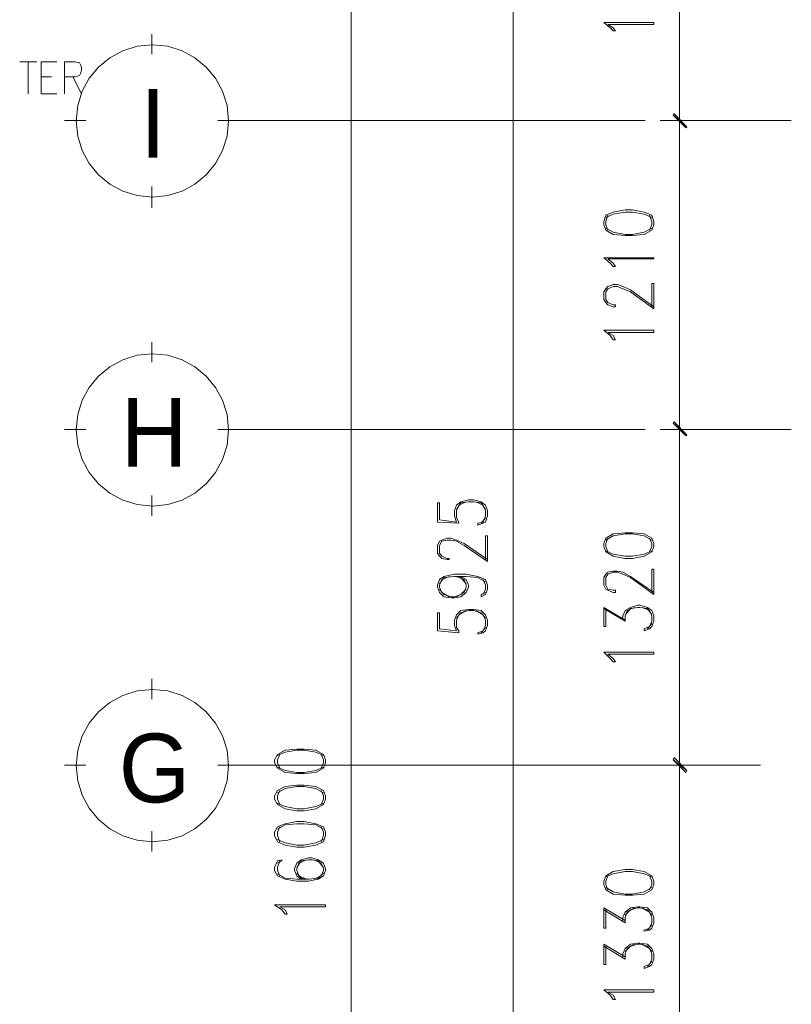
# Model space of a CAD drawing. Header units: millimetres. Extents: x 17 to 403, y 12 to 285.
# Tile 89 of 145: x 205 to 235, y 150 to 189. Entities that reach past the tile are written whole.
import ezdxf

# ---------------------------------------------------------------- set-up
doc = ezdxf.new("R2010")
doc.units = ezdxf.units.MM
for name, color, linetype in [('FILL_000000', 7, 'Continuous'), ('LINE_000000', 7, 'Continuous'), ('TEXT', 7, 'Continuous')]:
    doc.layers.add(name, color=color, linetype=linetype)

msp = doc.modelspace()

# ---------------------------------------------------------------- hatches: boundary and pattern name
at = {"layer": 'FILL_000000'}
h = msp.add_hatch(color=7, dxfattribs=at)
h.dxf.hatch_style = 1
h.paths.add_polyline_path([(231.013, 184.743), (230.463, 185.208), (230.505, 185.251), (231.013, 184.743)])
h = msp.add_hatch(color=7, dxfattribs=at)
h.dxf.hatch_style = 1
h.paths.add_polyline_path([(230.505, 185.251), (230.463, 185.208), (231.013, 184.743), (230.505, 185.251)])
h = msp.add_hatch(color=7, dxfattribs=at)
h.dxf.hatch_style = 1
h.paths.add_polyline_path([(230.971, 184.7), (231.013, 184.743), (230.463, 185.208), (230.971, 184.7)])
h = msp.add_hatch(color=7, dxfattribs=at)
h.dxf.hatch_style = 1
h.paths.add_polyline_path([(230.463, 185.208), (231.013, 184.743), (230.971, 184.7), (230.463, 185.208)])
h = msp.add_hatch(color=7, dxfattribs=at)
h.dxf.hatch_style = 1
h.paths.add_polyline_path([(231.013, 172.508), (230.463, 172.974), (230.505, 173.016), (231.013, 172.508)])
h = msp.add_hatch(color=7, dxfattribs=at)
h.dxf.hatch_style = 1
h.paths.add_polyline_path([(230.505, 173.016), (230.463, 172.974), (231.013, 172.508), (230.505, 173.016)])
h = msp.add_hatch(color=7, dxfattribs=at)
h.dxf.hatch_style = 1
h.paths.add_polyline_path([(230.971, 172.466), (231.013, 172.508), (230.463, 172.974), (230.971, 172.466)])
h = msp.add_hatch(color=7, dxfattribs=at)
h.dxf.hatch_style = 1
h.paths.add_polyline_path([(230.463, 172.974), (231.013, 172.508), (230.971, 172.466), (230.463, 172.974)])
h = msp.add_hatch(color=7, dxfattribs=at)
h.dxf.hatch_style = 1
h.paths.add_polyline_path([(231.013, 159.173), (230.463, 159.597), (230.505, 159.681), (231.013, 159.173)])
h = msp.add_hatch(color=7, dxfattribs=at)
h.dxf.hatch_style = 1
h.paths.add_polyline_path([(230.505, 159.681), (230.463, 159.597), (231.013, 159.173), (230.505, 159.681)])
h = msp.add_hatch(color=7, dxfattribs=at)
h.dxf.hatch_style = 1
h.paths.add_polyline_path([(230.971, 159.089), (231.013, 159.173), (230.463, 159.597), (230.971, 159.089)])
h = msp.add_hatch(color=7, dxfattribs=at)
h.dxf.hatch_style = 1
h.paths.add_polyline_path([(230.463, 159.597), (231.013, 159.173), (230.971, 159.089), (230.463, 159.597)])

# ---------------------------------------------------------------- linework, layer by layer
at = {"layer": 'LINE_000000', "lineweight": 0}
for p, q in [((217.678, 75.819), (217.678, 237.702)), ((224.113, 197.231), (224.113, 137.287)), ((230.717, 197.231), (230.717, 184.997)), ((209.762, 187.621), (209.762, 188.426)), ((204.512, 187.325), (205.19, 187.325)), ((204.851, 187.325), (204.851, 186.055)), ((205.359, 186.732), (205.782, 186.732)), ((206.629, 186.732), (206.968, 186.055)), ((205.359, 186.055), (205.994, 186.055)), ((207.137, 184.997), (206.29, 184.997)), ((212.386, 184.997), (213.191, 184.997)), ((229.362, 184.997), (212.767, 184.997)), ((233.934, 184.997), (229.955, 184.997)), ((233.934, 184.997), (229.955, 184.997)), ((230.717, 172.72), (230.717, 184.997)), ((235.162, 184.997), (232.241, 184.997)), ((209.762, 181.525), (209.762, 182.372)), ((209.762, 175.387), (209.762, 176.191)), ((207.137, 172.72), (206.29, 172.72)), ((212.386, 172.72), (213.191, 172.72)), ((229.362, 172.72), (212.767, 172.72)), ((233.595, 172.72), (229.955, 172.72)), ((233.595, 172.72), (229.955, 172.72)), ((230.717, 159.385), (230.717, 172.72)), ((235.162, 172.72), (232.241, 172.72)), ((209.762, 169.291), (209.762, 170.095)), ((221.107, 169.037), (221.954, 168.995)), ((221.192, 169.122), (221.869, 169.037)), ((223.012, 169.206), (222.843, 168.995)), ((227.711, 165.608), (228.558, 165.1)), ((221.107, 164.719), (221.954, 164.634)), ((221.192, 164.804), (221.869, 164.719)), ((223.012, 164.846), (222.843, 164.634)), ((229.616, 165.015), (229.447, 164.804)), ((209.762, 162.01), (209.762, 162.814)), ((207.137, 159.385), (206.29, 159.385)), ((212.386, 159.385), (213.191, 159.385)), ((232.283, 159.385), (212.767, 159.385)), ((233.934, 159.385), (229.955, 159.385)), ((233.934, 159.385), (229.955, 159.385)), ((230.717, 145.923), (230.717, 159.385)), ((209.762, 155.956), (209.762, 156.76)), ((227.711, 153.628), (228.558, 153.12)), ((229.616, 153.035), (229.447, 152.823)), ((227.711, 152.188), (228.558, 151.68)), ((229.616, 151.596), (229.447, 151.384))]:
    msp.add_line(p, q, dxfattribs=at)
for points in [[(228.092, 188.553), (227.965, 188.68), (227.711, 188.891), (229.701, 188.891)], [(228.092, 188.553), (228.177, 188.553), (228.092, 188.68), (227.88, 188.807), (229.701, 188.807), (229.701, 188.891)], [(205.359, 186.055), (205.359, 187.325), (205.994, 187.325)], [(206.29, 186.055), (206.29, 187.325), (206.714, 187.325), (206.883, 187.283), (206.925, 187.198), (206.968, 187.113), (206.968, 186.986), (206.925, 186.859), (206.883, 186.775), (206.714, 186.732), (206.29, 186.732)], [(229.616, 181.144), (229.32, 181.271), (228.854, 181.356), (228.558, 181.356), (228.092, 181.271), (227.796, 181.144)], [(227.88, 181.229), (227.796, 180.975), (227.796, 180.848), (227.88, 180.636)], [(229.531, 180.636), (229.616, 180.848), (229.616, 180.975), (229.531, 181.229)], [(227.796, 180.721), (228.092, 180.552), (228.558, 180.467), (228.854, 180.467), (229.32, 180.552), (229.616, 180.721)], [(228.092, 179.197), (227.965, 179.324), (227.711, 179.536), (229.701, 179.536)], [(228.092, 179.197), (228.177, 179.197), (228.092, 179.324), (227.88, 179.493), (229.701, 179.493), (229.701, 179.536)], [(228.177, 177.588), (228.092, 177.588), (227.88, 177.673), (227.796, 177.758), (227.711, 177.885), (227.711, 178.181), (227.796, 178.308), (227.88, 178.393), (228.092, 178.477), (228.261, 178.477), (228.473, 178.393), (228.769, 178.266), (229.701, 177.588)], [(228.177, 177.588), (228.177, 177.673), (228.092, 177.673), (227.88, 177.758), (227.796, 177.885), (227.796, 178.181), (227.88, 178.308), (228.092, 178.393), (228.261, 178.393), (228.473, 178.308), (228.769, 178.181), (229.701, 177.504)], [(229.616, 177.588), (229.616, 178.52), (229.701, 178.52), (229.701, 177.504)], [(228.092, 176.276), (227.965, 176.445), (227.711, 176.657), (229.701, 176.657)], [(228.092, 176.276), (228.177, 176.276), (228.092, 176.445), (227.88, 176.572), (229.701, 176.572), (229.701, 176.657)], [(221.107, 169.037), (221.107, 169.799), (221.192, 169.799), (221.192, 169.122)], [(221.869, 169.037), (221.784, 169.291), (221.784, 169.503), (221.869, 169.714), (222.038, 169.841), (222.335, 169.926), (222.546, 169.926), (222.843, 169.841), (223.012, 169.714), (223.097, 169.503), (223.097, 169.291), (223.012, 169.037), (222.927, 168.995), (222.716, 168.91), (222.716, 168.995)], [(221.954, 168.995), (221.954, 169.037), (221.869, 169.206), (221.869, 169.503), (221.954, 169.714), (222.25, 169.841)], [(221.869, 169.545), (222.038, 169.799), (222.335, 169.841), (222.546, 169.841), (222.843, 169.799), (223.012, 169.545)], [(222.631, 169.841), (222.927, 169.714), (223.012, 169.503), (223.012, 169.291), (222.927, 169.037), (222.716, 168.995)], [(221.573, 167.555), (221.488, 167.555), (221.276, 167.598), (221.192, 167.682), (221.107, 167.809), (221.107, 168.106), (221.192, 168.275), (221.276, 168.317), (221.488, 168.402), (221.657, 168.402), (221.869, 168.317), (222.165, 168.19), (223.097, 167.555)], [(221.573, 167.555), (221.573, 167.598), (221.488, 167.598), (221.276, 167.682), (221.192, 167.809), (221.192, 168.106), (221.276, 168.275), (221.488, 168.317), (221.657, 168.317), (221.869, 168.275), (222.165, 168.106), (223.097, 167.471)], [(223.012, 167.555), (223.012, 168.487), (223.097, 168.487), (223.097, 167.471)], [(229.616, 168.317), (229.32, 168.487), (228.854, 168.571), (228.558, 168.571), (228.092, 168.487), (227.796, 168.317)], [(227.88, 168.402), (227.796, 168.19), (227.796, 168.063), (227.88, 167.852)], [(229.531, 167.852), (229.616, 168.063), (229.616, 168.19), (229.531, 168.402)], [(227.796, 167.894), (228.092, 167.767), (228.558, 167.682), (228.854, 167.682), (229.32, 167.767), (229.616, 167.894)], [(228.177, 166.243), (228.092, 166.243), (227.88, 166.328), (227.796, 166.37), (227.711, 166.539), (227.711, 166.836), (227.796, 166.963), (227.88, 167.047), (228.092, 167.09), (228.261, 167.09), (228.473, 167.047), (228.769, 166.878), (229.701, 166.243)], [(228.177, 166.243), (228.177, 166.328), (228.092, 166.328), (227.88, 166.37), (227.796, 166.539), (227.796, 166.836), (227.88, 166.963), (228.092, 167.047), (228.261, 167.047), (228.473, 166.963), (228.769, 166.836), (229.701, 166.158)], [(229.616, 166.243), (229.616, 167.174), (229.701, 167.174), (229.701, 166.158)], [(222.038, 166.878), (222.25, 166.751), (222.335, 166.539), (222.335, 166.455), (222.25, 166.243), (222.038, 166.074), (221.784, 166.031), (221.657, 166.031), (221.361, 166.074), (221.192, 166.243), (221.107, 166.455), (221.107, 166.539), (221.192, 166.751), (221.361, 166.878), (221.784, 166.963), (222.25, 166.963), (222.716, 166.878), (223.012, 166.751), (223.097, 166.539), (223.097, 166.37), (223.012, 166.158), (222.843, 166.074), (222.843, 166.158), (223.012, 166.243)], [(221.573, 166.074), (221.276, 166.243), (221.192, 166.455), (221.192, 166.539), (221.276, 166.751), (221.573, 166.878)], [(221.192, 166.582), (221.361, 166.836), (221.784, 166.878), (222.25, 166.878), (222.716, 166.836), (223.012, 166.666)], [(221.784, 166.878), (222.038, 166.836), (222.25, 166.582)], [(221.869, 166.878), (222.165, 166.751), (222.25, 166.539), (222.25, 166.455), (222.165, 166.243), (221.869, 166.074)], [(222.927, 166.751), (223.012, 166.539), (223.012, 166.37), (222.927, 166.158)], [(222.25, 166.37), (222.038, 166.158), (221.784, 166.074), (221.657, 166.074), (221.361, 166.158), (221.192, 166.37)], [(221.869, 164.719), (221.784, 164.931), (221.784, 165.142), (221.869, 165.354), (222.038, 165.523), (222.335, 165.566), (222.546, 165.566), (222.843, 165.523), (223.012, 165.354), (223.097, 165.142), (223.097, 164.931), (223.012, 164.719), (222.927, 164.634), (222.716, 164.592), (222.716, 164.634)], [(221.954, 164.634), (221.954, 164.719), (221.869, 164.846), (221.869, 165.142), (221.954, 165.354), (222.25, 165.523)], [(221.869, 165.227), (222.038, 165.439), (222.335, 165.523), (222.546, 165.523), (222.843, 165.439), (223.012, 165.227)], [(222.631, 165.523), (222.927, 165.354), (223.012, 165.142), (223.012, 164.931), (222.927, 164.719), (222.716, 164.634)], [(227.711, 164.888), (227.711, 165.65), (228.558, 165.142)], [(227.711, 164.888), (227.796, 164.888), (227.796, 165.608)], [(228.473, 165.142), (228.473, 165.312), (228.558, 165.523), (228.769, 165.65), (229.066, 165.735), (229.15, 165.735), (229.447, 165.65), (229.616, 165.523), (229.701, 165.312), (229.701, 165.1), (229.616, 164.888), (229.531, 164.804), (229.32, 164.719), (229.32, 164.804)], [(228.558, 165.1), (228.558, 165.312), (228.642, 165.523), (228.939, 165.65)], [(228.558, 165.354), (228.769, 165.608), (229.066, 165.65), (229.15, 165.65), (229.447, 165.608), (229.616, 165.354)], [(229.235, 165.65), (229.531, 165.523), (229.616, 165.312), (229.616, 165.1), (229.531, 164.888), (229.32, 164.804)], [(221.107, 164.719), (221.107, 165.439), (221.192, 165.439), (221.192, 164.804)], [(228.092, 163.491), (227.965, 163.618), (227.711, 163.872), (229.701, 163.872)], [(228.092, 163.491), (228.177, 163.491), (228.092, 163.618), (227.88, 163.788), (229.701, 163.788), (229.701, 163.872)], [(216.577, 159.766), (216.281, 159.893), (215.815, 159.978), (215.519, 159.978), (215.053, 159.893), (214.757, 159.766)], [(214.842, 159.808), (214.757, 159.597), (214.757, 159.47), (214.842, 159.258)], [(216.493, 159.258), (216.577, 159.47), (216.577, 159.597), (216.493, 159.808)], [(214.757, 159.3), (215.053, 159.173), (215.519, 159.089), (215.815, 159.089), (216.281, 159.173), (216.577, 159.3)], [(216.577, 158.284), (216.281, 158.454), (215.815, 158.538), (215.519, 158.538), (215.053, 158.454), (214.757, 158.284)], [(214.842, 158.369), (214.757, 158.157), (214.757, 158.03), (214.842, 157.819)], [(216.493, 157.819), (216.577, 158.03), (216.577, 158.157), (216.493, 158.369)], [(214.757, 157.861), (215.053, 157.734), (215.519, 157.649), (215.815, 157.649), (216.281, 157.734), (216.577, 157.861)], [(216.577, 156.845), (216.281, 157.014), (215.815, 157.057), (215.519, 157.057), (215.053, 157.014), (214.757, 156.845)], [(214.842, 156.93), (214.757, 156.718), (214.757, 156.591), (214.842, 156.337)], [(216.493, 156.337), (216.577, 156.591), (216.577, 156.718), (216.493, 156.93)], [(214.757, 156.422), (215.053, 156.295), (215.519, 156.21), (215.815, 156.21), (216.281, 156.295), (216.577, 156.422)], [(214.757, 155.49), (214.926, 155.575), (214.926, 155.617), (214.757, 155.575), (214.63, 155.321), (214.63, 155.194), (214.757, 154.982), (215.053, 154.855), (215.519, 154.771), (215.985, 154.771), (216.366, 154.855), (216.577, 154.982), (216.662, 155.194), (216.662, 155.279), (216.577, 155.49), (216.366, 155.617), (216.112, 155.702), (215.985, 155.702), (215.688, 155.617), (215.519, 155.49), (215.434, 155.279), (215.434, 155.194), (215.519, 154.982), (215.688, 154.855)], [(214.842, 155.575), (214.757, 155.321), (214.757, 155.194), (214.842, 154.982)], [(216.577, 155.321), (216.366, 155.575), (216.112, 155.617), (215.985, 155.617), (215.688, 155.575), (215.519, 155.321)], [(215.9, 155.617), (215.604, 155.49), (215.519, 155.279), (215.519, 155.194), (215.604, 154.982), (215.9, 154.855)], [(216.196, 154.855), (216.493, 154.982), (216.577, 155.194), (216.577, 155.279), (216.493, 155.49), (216.196, 155.617)], [(214.757, 155.067), (215.053, 154.898), (215.519, 154.855), (215.985, 154.855), (216.366, 154.898), (216.577, 155.109)], [(215.519, 155.109), (215.688, 154.898), (215.985, 154.855)], [(229.616, 154.94), (229.32, 155.067), (228.854, 155.152), (228.558, 155.152), (228.092, 155.067), (227.796, 154.94)], [(227.88, 154.982), (227.796, 154.771), (227.796, 154.644), (227.88, 154.432)], [(229.531, 154.432), (229.616, 154.644), (229.616, 154.771), (229.531, 154.982)], [(227.796, 154.517), (228.092, 154.347), (228.558, 154.263), (228.854, 154.263), (229.32, 154.347), (229.616, 154.517)], [(215.053, 153.458), (214.926, 153.628), (214.63, 153.839), (216.662, 153.839)], [(215.053, 153.458), (215.138, 153.458), (215.053, 153.628), (214.842, 153.755), (216.662, 153.755), (216.662, 153.839)], [(228.473, 153.204), (228.473, 153.331), (228.558, 153.543), (228.769, 153.712), (229.066, 153.755), (229.15, 153.755), (229.447, 153.712), (229.616, 153.543), (229.701, 153.331), (229.701, 153.12), (229.616, 152.908), (229.531, 152.823), (229.32, 152.781), (229.32, 152.823)], [(227.711, 152.908), (227.711, 153.712), (228.558, 153.204)], [(227.711, 152.908), (227.796, 152.908), (227.796, 153.628)], [(228.558, 153.12), (228.558, 153.331), (228.642, 153.543), (228.939, 153.712)], [(228.558, 153.416), (228.769, 153.628), (229.066, 153.712), (229.15, 153.712), (229.447, 153.628), (229.616, 153.416)], [(229.235, 153.712), (229.531, 153.543), (229.616, 153.331), (229.616, 153.12), (229.531, 152.908), (229.32, 152.823)], [(227.711, 151.469), (227.711, 152.273), (228.558, 151.765)], [(227.711, 151.469), (227.796, 151.469), (227.796, 152.188)], [(228.473, 151.765), (228.473, 151.892), (228.558, 152.104), (228.769, 152.273), (229.066, 152.315), (229.15, 152.315), (229.447, 152.273), (229.616, 152.104), (229.701, 151.892), (229.701, 151.68), (229.616, 151.469), (229.531, 151.384), (229.32, 151.299), (229.32, 151.384)], [(228.558, 151.68), (228.558, 151.892), (228.642, 152.104), (228.939, 152.273)], [(228.558, 151.977), (228.769, 152.188), (229.066, 152.273), (229.15, 152.273), (229.447, 152.188), (229.616, 151.977)], [(229.235, 152.273), (229.531, 152.104), (229.616, 151.892), (229.616, 151.68), (229.531, 151.469), (229.32, 151.384)], [(228.092, 150.072), (227.965, 150.241), (227.711, 150.453), (229.701, 150.453)], [(228.092, 150.072), (228.177, 150.072), (228.092, 150.241), (227.88, 150.368), (229.701, 150.368), (229.701, 150.453)]]:
    msp.add_lwpolyline(points, dxfattribs=at)
for points in [[(212.81, 184.975), (212.748, 185.586), (212.572, 186.154), (212.293, 186.668), (211.923, 187.116), (211.475, 187.485), (210.961, 187.764), (210.393, 187.941), (209.783, 188.002), (209.173, 187.941), (208.605, 187.764), (208.09, 187.485), (207.643, 187.116), (207.273, 186.668), (206.994, 186.154), (206.817, 185.586), (206.756, 184.975), (206.817, 184.365), (206.994, 183.797), (207.273, 183.283), (207.643, 182.835), (208.09, 182.466), (208.605, 182.187), (209.173, 182.01), (209.783, 181.949), (210.393, 182.01), (210.961, 182.187), (211.475, 182.466), (211.923, 182.835), (212.293, 183.283), (212.572, 183.797), (212.748, 184.365), (212.81, 184.975)], [(231.013, 184.743), (230.463, 185.208), (230.505, 185.251), (231.013, 184.743)], [(230.505, 185.251), (230.463, 185.208), (231.013, 184.743), (230.505, 185.251)], [(230.971, 184.7), (231.013, 184.743), (230.463, 185.208), (230.971, 184.7)], [(230.463, 185.208), (231.013, 184.743), (230.971, 184.7), (230.463, 185.208)], [(227.711, 180.848), (227.796, 180.636), (228.092, 180.467), (228.558, 180.425), (228.854, 180.425), (229.32, 180.467), (229.616, 180.636), (229.701, 180.848), (229.701, 180.975), (229.616, 181.229), (229.32, 181.356), (228.854, 181.441), (228.558, 181.441), (228.092, 181.356), (227.796, 181.229), (227.711, 180.975), (227.711, 180.848)], [(212.81, 172.699), (212.748, 173.309), (212.572, 173.877), (212.293, 174.391), (211.923, 174.839), (211.475, 175.209), (210.961, 175.488), (210.393, 175.664), (209.783, 175.726), (209.173, 175.664), (208.605, 175.488), (208.09, 175.209), (207.643, 174.839), (207.273, 174.391), (206.994, 173.877), (206.817, 173.309), (206.756, 172.699), (206.817, 172.089), (206.994, 171.521), (207.273, 171.007), (207.643, 170.559), (208.09, 170.189), (208.605, 169.91), (209.173, 169.734), (209.783, 169.672), (210.393, 169.734), (210.961, 169.91), (211.475, 170.189), (211.923, 170.559), (212.293, 171.007), (212.572, 171.521), (212.748, 172.089), (212.81, 172.699)], [(231.013, 172.508), (230.463, 172.974), (230.505, 173.016), (231.013, 172.508)], [(230.505, 173.016), (230.463, 172.974), (231.013, 172.508), (230.505, 173.016)], [(230.971, 172.466), (231.013, 172.508), (230.463, 172.974), (230.971, 172.466)], [(230.463, 172.974), (231.013, 172.508), (230.971, 172.466), (230.463, 172.974)], [(227.711, 168.063), (227.796, 167.852), (228.092, 167.682), (228.558, 167.598), (228.854, 167.598), (229.32, 167.682), (229.616, 167.852), (229.701, 168.063), (229.701, 168.19), (229.616, 168.402), (229.32, 168.571), (228.854, 168.614), (228.558, 168.614), (228.092, 168.571), (227.796, 168.402), (227.711, 168.19), (227.711, 168.063)], [(212.81, 159.364), (212.748, 159.974), (212.572, 160.542), (212.293, 161.056), (211.923, 161.504), (211.475, 161.874), (210.961, 162.153), (210.393, 162.329), (209.783, 162.391), (209.173, 162.329), (208.605, 162.153), (208.09, 161.874), (207.643, 161.504), (207.273, 161.056), (206.994, 160.542), (206.817, 159.974), (206.756, 159.364), (206.817, 158.754), (206.994, 158.186), (207.273, 157.672), (207.643, 157.224), (208.09, 156.854), (208.605, 156.575), (209.173, 156.399), (209.783, 156.337), (210.393, 156.399), (210.961, 156.575), (211.475, 156.854), (211.923, 157.224), (212.293, 157.672), (212.572, 158.186), (212.748, 158.754), (212.81, 159.364)], [(214.63, 159.47), (214.757, 159.258), (215.053, 159.089), (215.519, 159.046), (215.815, 159.046), (216.281, 159.089), (216.577, 159.258), (216.662, 159.47), (216.662, 159.597), (216.577, 159.808), (216.281, 159.978), (215.815, 160.02), (215.519, 160.02), (215.053, 159.978), (214.757, 159.808), (214.63, 159.597), (214.63, 159.47)], [(231.013, 159.173), (230.463, 159.597), (230.505, 159.681), (231.013, 159.173)], [(230.505, 159.681), (230.463, 159.597), (231.013, 159.173), (230.505, 159.681)], [(230.971, 159.089), (231.013, 159.173), (230.463, 159.597), (230.971, 159.089)], [(230.463, 159.597), (231.013, 159.173), (230.971, 159.089), (230.463, 159.597)], [(214.63, 158.03), (214.757, 157.819), (215.053, 157.649), (215.519, 157.565), (215.815, 157.565), (216.281, 157.649), (216.577, 157.819), (216.662, 158.03), (216.662, 158.157), (216.577, 158.369), (216.281, 158.538), (215.815, 158.581), (215.519, 158.581), (215.053, 158.538), (214.757, 158.369), (214.63, 158.157), (214.63, 158.03)], [(214.63, 156.591), (214.757, 156.337), (215.053, 156.21), (215.519, 156.125), (215.815, 156.125), (216.281, 156.21), (216.577, 156.337), (216.662, 156.591), (216.662, 156.718), (216.577, 156.93), (216.281, 157.057), (215.815, 157.141), (215.519, 157.141), (215.053, 157.057), (214.757, 156.93), (214.63, 156.718), (214.63, 156.591)], [(227.711, 154.644), (227.796, 154.432), (228.092, 154.263), (228.558, 154.22), (228.854, 154.22), (229.32, 154.263), (229.616, 154.432), (229.701, 154.644), (229.701, 154.771), (229.616, 154.982), (229.32, 155.152), (228.854, 155.236), (228.558, 155.236), (228.092, 155.152), (227.796, 154.982), (227.711, 154.771), (227.711, 154.644)]]:
    msp.add_lwpolyline(points, close=True, dxfattribs=at)

# ---------------------------------------------------------------- texts
at = {"layer": 'TEXT'}
for s, p in [('I', (209.296, 183.515)), ('H', (208.534, 171.238)), ('G', (208.449, 157.903))]:
    msp.add_text(s, height=2.731, dxfattribs=at).set_placement(p)

doc.saveas('drawing.dxf')
